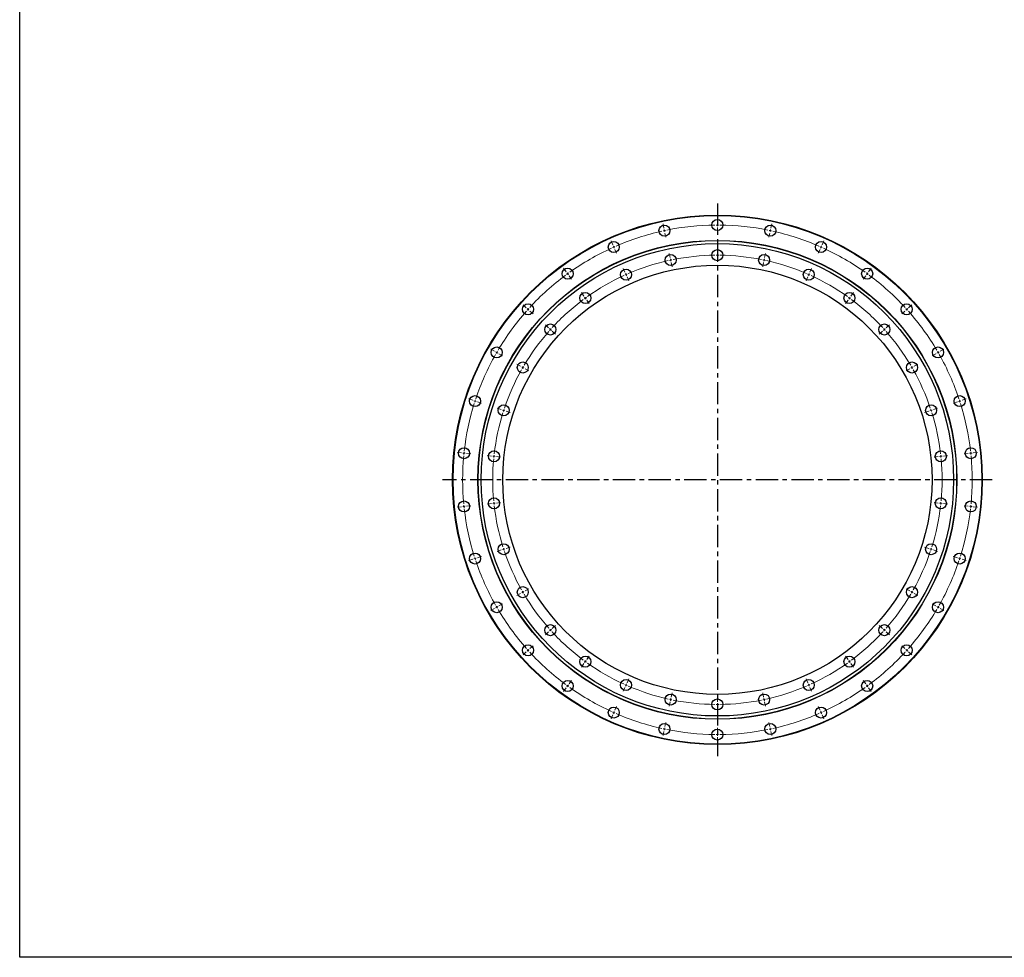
# Model space of a CAD drawing. Header units: millimetres. Extents: x -420 to 5022, y 5168 to 9189.
# Tile 1 of 4: x -420 to 1541, y 5168 to 7036. Entities that reach past the tile are written whole.
import ezdxf

# ---------------------------------------------------------------- set-up
doc = ezdxf.new("R2010")
doc.units = ezdxf.units.MM
doc.header["$LTSCALE"] = 20
doc.linetypes.add('CENTER', pattern=[10.16, 6.35, -1.27, 1.27, -1.27])

msp = doc.modelspace()

# ---------------------------------------------------------------- linework, layer by layer
at = {"linetype": 'CENTER', "ltscale": 0.35}
for p, q in [((970, 6669.5), (970, 5568.6)), ((1517.4, 6119.1), (422.6, 6119.1))]:
    msp.add_line(p, q, dxfattribs=at)
at = {"color": 0, "linetype": 'Continuous', "lineweight": 18}
for p, q in [((863.4, 6620.4), (861.7, 6628.7)), ((970, 6631.6), (970, 6640.1)), ((970, 6626.6), (970, 6629.1)), ((1076.5, 6620.4), (1078.3, 6628.7)), ((864.5, 6615.5), (863.9, 6617.9)), ((864.5, 6615.5), (865, 6613)), ((865.5, 6610.6), (867.3, 6602.3)), ((970, 6626.6), (970, 6624.1)), ((970, 6621.6), (970, 6613.1)), ((1074.4, 6610.6), (1072.7, 6602.3)), ((1075.5, 6615.5), (1075, 6613)), ((1075.5, 6615.5), (1076, 6617.9)), ((761.5, 6587.3), (758.1, 6595)), ((1178.4, 6587.3), (1181.9, 6595)), ((763.6, 6582.7), (762.5, 6585)), ((763.6, 6582.7), (764.6, 6580.4)), ((765.6, 6578.1), (769, 6570.4)), ((875.9, 6561.7), (874.1, 6570)), ((970, 6571.6), (970, 6580.1)), ((1064.1, 6561.7), (1065.8, 6570)), ((1174.4, 6578.1), (1170.9, 6570.4)), ((1176.4, 6582.7), (1175.4, 6580.4)), ((1176.4, 6582.7), (1177.4, 6585)), ((876.9, 6556.8), (876.4, 6559.2)), ((876.9, 6556.8), (877.5, 6554.4)), ((878, 6551.9), (879.7, 6543.6)), ((970, 6566.6), (970, 6569.1)), ((970, 6566.6), (970, 6564.1)), ((970, 6561.6), (970, 6553.1)), ((1062, 6551.9), (1060.2, 6543.6)), ((1063, 6556.8), (1062.5, 6554.4)), ((1063, 6556.8), (1063.5, 6559.2)), ((668.7, 6533.7), (663.7, 6540.6)), ((671.7, 6529.7), (670.2, 6531.7)), ((785.9, 6532.5), (782.5, 6540.2)), ((1154, 6532.5), (1157.5, 6540.2)), ((1268.3, 6529.7), (1269.7, 6531.7)), ((1271.2, 6533.7), (1276.2, 6540.6)), ((671.7, 6529.7), (673.1, 6527.6)), ((674.6, 6525.6), (679.6, 6518.7)), ((788, 6527.9), (786.9, 6530.2)), ((788, 6527.9), (789, 6525.6)), ((790, 6523.3), (793.4, 6515.6)), ((1150, 6523.3), (1146.5, 6515.6)), ((1152, 6527.9), (1151, 6525.6)), ((1152, 6527.9), (1153, 6530.2)), ((1265.3, 6525.6), (1260.3, 6518.7)), ((1268.3, 6529.7), (1266.8, 6527.6)), ((704, 6485.2), (699, 6492)), ((1235.9, 6485.2), (1240.9, 6492)), ((706.9, 6481.1), (705.5, 6483.1)), ((706.9, 6481.1), (708.4, 6479.1)), ((709.9, 6477.1), (714.9, 6470.2)), ((1230.1, 6477.1), (1225.1, 6470.2)), ((1233, 6481.1), (1231.5, 6479.1)), ((1233, 6481.1), (1234.5, 6483.1)), ((589.1, 6462), (582.8, 6467.7)), ((592.8, 6458.7), (591, 6460.3)), ((592.8, 6458.7), (594.7, 6457)), ((596.5, 6455.3), (602.9, 6449.6)), ((1343.4, 6455.3), (1337.1, 6449.6)), ((1347.1, 6458.7), (1345.3, 6457)), ((1347.1, 6458.7), (1349, 6460.3)), ((1350.8, 6462), (1357.2, 6467.7)), ((633.7, 6421.9), (627.4, 6427.6)), ((637.4, 6418.5), (635.6, 6420.2)), ((637.4, 6418.5), (639.3, 6416.8)), ((641.1, 6415.2), (647.4, 6409.5)), ((1298.8, 6415.2), (1292.5, 6409.5)), ((1302.5, 6418.5), (1300.7, 6416.8)), ((1302.5, 6418.5), (1304.4, 6420.2)), ((1306.2, 6421.9), (1312.6, 6427.6)), ((526.1, 6375.3), (518.8, 6379.6)), ((530.5, 6372.8), (528.3, 6374.1)), ((1409.5, 6372.8), (1411.6, 6374.1)), ((1413.8, 6375.3), (1421.2, 6379.6)), ((530.5, 6372.8), (532.6, 6371.6)), ((534.8, 6370.3), (542.2, 6366.1)), ((1405.1, 6370.3), (1397.8, 6366.1)), ((1409.5, 6372.8), (1407.3, 6371.6)), ((578.1, 6345.3), (570.7, 6349.6)), ((582.4, 6342.8), (580.3, 6344.1)), ((582.4, 6342.8), (584.6, 6341.6)), ((586.8, 6340.3), (594.1, 6336.1)), ((1353.2, 6340.3), (1345.8, 6336.1)), ((1357.5, 6342.8), (1355.4, 6341.6)), ((1357.5, 6342.8), (1359.7, 6344.1)), ((1361.8, 6345.3), (1369.2, 6349.6)), ((482.6, 6277.5), (474.5, 6280.1)), ((487.3, 6275.9), (484.9, 6276.7)), ((487.3, 6275.9), (489.7, 6275.1)), ((1452.6, 6275.9), (1450.3, 6275.1)), ((1452.6, 6275.9), (1455, 6276.7)), ((1457.4, 6277.5), (1465.5, 6280.1)), ((492.1, 6274.4), (500.2, 6271.7)), ((539.6, 6258.9), (531.5, 6261.5)), ((544.4, 6257.4), (542, 6258.1)), ((544.4, 6257.4), (546.8, 6256.6)), ((1395.6, 6257.4), (1393.2, 6256.6)), ((1395.6, 6257.4), (1397.9, 6258.1)), ((1400.3, 6258.9), (1408.4, 6261.5)), ((1447.9, 6274.4), (1439.8, 6271.7)), ((549.1, 6255.8), (557.2, 6253.2)), ((1390.8, 6255.8), (1382.7, 6253.2)), ((460.3, 6172.7), (451.8, 6173.5)), ((465.3, 6172.1), (462.8, 6172.4)), ((465.3, 6172.1), (467.7, 6171.9)), ((470.2, 6171.6), (478.7, 6170.7)), ((520, 6166.4), (511.5, 6167.3)), ((524.9, 6165.9), (522.4, 6166.1)), ((524.9, 6165.9), (527.4, 6165.6)), ((529.9, 6165.3), (538.3, 6164.4)), ((1410, 6165.3), (1401.6, 6164.4)), ((1415, 6165.9), (1412.5, 6165.6)), ((1415, 6165.9), (1417.5, 6166.1)), ((1420, 6166.4), (1428.4, 6167.3)), ((1469.7, 6171.6), (1461.3, 6170.7)), ((1474.7, 6172.1), (1472.2, 6171.9)), ((1474.7, 6172.1), (1477.2, 6172.4)), ((1479.7, 6172.7), (1488.1, 6173.5)), ((460.3, 6065.5), (451.8, 6064.6)), ((465.3, 6066), (462.8, 6065.8)), ((465.3, 6066), (467.7, 6066.3)), ((470.2, 6066.6), (478.7, 6067.4)), ((520, 6071.8), (511.5, 6070.9)), ((524.9, 6072.3), (522.4, 6072)), ((524.9, 6072.3), (527.4, 6072.6)), ((529.9, 6072.8), (538.3, 6073.7)), ((1410, 6072.8), (1401.6, 6073.7)), ((1415, 6072.3), (1412.5, 6072.6)), ((1415, 6072.3), (1417.5, 6072)), ((1420, 6071.8), (1428.4, 6070.9)), ((1469.7, 6066.6), (1461.3, 6067.4)), ((1474.7, 6066), (1472.2, 6066.3)), ((1474.7, 6066), (1477.2, 6065.8)), ((1479.7, 6065.5), (1488.1, 6064.6)), ((544.4, 5980.8), (546.8, 5981.6)), ((549.1, 5982.3), (557.2, 5985)), ((1390.8, 5982.3), (1382.7, 5985)), ((1395.6, 5980.8), (1393.2, 5981.6)), ((487.3, 5962.3), (484.9, 5961.5)), ((487.3, 5962.3), (489.7, 5963)), ((492.1, 5963.8), (500.2, 5966.4)), ((539.6, 5979.3), (531.5, 5976.6)), ((544.4, 5980.8), (542, 5980)), ((1395.6, 5980.8), (1397.9, 5980)), ((1400.3, 5979.3), (1408.4, 5976.6)), ((1447.9, 5963.8), (1439.8, 5966.4)), ((1452.6, 5962.3), (1450.3, 5963)), ((1452.6, 5962.3), (1455, 5961.5)), ((482.6, 5960.7), (474.5, 5958.1)), ((1457.4, 5960.7), (1465.5, 5958.1)), ((578.1, 5892.8), (570.7, 5888.6)), ((582.4, 5895.3), (580.3, 5894.1)), ((582.4, 5895.3), (584.6, 5896.6)), ((586.8, 5897.8), (594.1, 5902.1)), ((1353.2, 5897.8), (1345.8, 5902.1)), ((1357.5, 5895.3), (1355.4, 5896.6)), ((1357.5, 5895.3), (1359.7, 5894.1)), ((1361.8, 5892.8), (1369.2, 5888.6)), ((530.5, 5865.3), (528.3, 5864.1)), ((530.5, 5865.3), (532.6, 5866.6)), ((534.8, 5867.8), (542.2, 5872.1)), ((1405.1, 5867.8), (1397.8, 5872.1)), ((1409.5, 5865.3), (1407.3, 5866.6)), ((1409.5, 5865.3), (1411.6, 5864.1)), ((526.1, 5862.8), (518.8, 5858.6)), ((1413.8, 5862.8), (1421.2, 5858.6)), ((641.1, 5823), (647.4, 5828.7)), ((1298.8, 5823), (1292.5, 5828.7)), ((633.7, 5816.3), (627.4, 5810.6)), ((637.4, 5819.6), (635.6, 5818)), ((637.4, 5819.6), (639.3, 5821.3)), ((1302.5, 5819.6), (1300.7, 5821.3)), ((1302.5, 5819.6), (1304.4, 5818)), ((1306.2, 5816.3), (1312.6, 5810.6)), ((596.5, 5782.8), (602.9, 5788.5)), ((1343.4, 5782.8), (1337.1, 5788.5)), ((589.1, 5776.2), (582.8, 5770.5)), ((592.8, 5779.5), (591, 5777.8)), ((592.8, 5779.5), (594.7, 5781.2)), ((709.9, 5761.1), (714.9, 5768)), ((1230.1, 5761.1), (1225.1, 5768)), ((1347.1, 5779.5), (1345.3, 5781.2)), ((1347.1, 5779.5), (1349, 5777.8)), ((1350.8, 5776.2), (1357.2, 5770.5)), ((704, 5753), (699, 5746.1)), ((706.9, 5757), (705.5, 5755)), ((706.9, 5757), (708.4, 5759.1)), ((1233, 5757), (1231.5, 5759.1)), ((1233, 5757), (1234.5, 5755)), ((1235.9, 5753), (1240.9, 5746.1)), ((671.7, 5708.5), (670.2, 5706.5)), ((671.7, 5708.5), (673.1, 5710.5)), ((674.6, 5712.6), (679.6, 5719.4)), ((788, 5710.3), (786.9, 5708)), ((788, 5710.3), (789, 5712.6)), ((790, 5714.8), (793.4, 5722.6)), ((1150, 5714.8), (1146.5, 5722.6)), ((1152, 5710.3), (1151, 5712.6)), ((1152, 5710.3), (1153, 5708)), ((1265.3, 5712.6), (1260.3, 5719.4)), ((1268.3, 5708.5), (1266.8, 5710.5)), ((1268.3, 5708.5), (1269.7, 5706.5)), ((668.7, 5704.5), (663.7, 5697.6)), ((785.9, 5705.7), (782.5, 5697.9)), ((878, 5686.3), (879.7, 5694.6)), ((1062, 5686.3), (1060.2, 5694.6)), ((1154, 5705.7), (1157.5, 5697.9)), ((1271.2, 5704.5), (1276.2, 5697.6)), ((765.6, 5660), (769, 5667.8)), ((875.9, 5676.5), (874.1, 5668.2)), ((876.9, 5681.4), (876.4, 5678.9)), ((876.9, 5681.4), (877.5, 5683.8)), ((970, 5676.6), (970, 5685.1)), ((970, 5671.6), (970, 5674.1)), ((970, 5671.6), (970, 5669.1)), ((1063, 5681.4), (1062.5, 5683.8)), ((1063, 5681.4), (1063.5, 5678.9)), ((1064.1, 5676.5), (1065.8, 5668.2)), ((1174.4, 5660), (1170.9, 5667.8)), ((761.5, 5650.9), (758.1, 5643.1)), ((763.6, 5655.5), (762.5, 5653.2)), ((763.6, 5655.5), (764.6, 5657.7)), ((970, 5666.6), (970, 5658.1)), ((1176.4, 5655.5), (1175.4, 5657.7)), ((1176.4, 5655.5), (1177.4, 5653.2)), ((1178.4, 5650.9), (1181.9, 5643.1)), ((865.5, 5627.6), (867.3, 5635.9)), ((1074.4, 5627.6), (1072.7, 5635.9)), ((863.4, 5617.8), (861.7, 5609.5)), ((864.5, 5622.7), (863.9, 5620.2)), ((864.5, 5622.7), (865, 5625.1)), ((970, 5616.6), (970, 5625.1)), ((970, 5611.6), (970, 5614.1)), ((970, 5611.6), (970, 5609.1)), ((1075.5, 5622.7), (1075, 5625.1)), ((1075.5, 5622.7), (1076, 5620.2)), ((1076.5, 5617.8), (1078.3, 5609.5)), ((970, 5606.6), (970, 5598.1))]:
    msp.add_line(p, q, dxfattribs=at)
at = {"lineweight": 25}
msp.add_lwpolyline([(-419.7, 9188.7), (5021.9, 9188.7), (5021.9, 5167.9), (-419.7, 5167.9)], close=True, dxfattribs=at)
at = {"color": 7, "linetype": 'Continuous', "lineweight": 25}
for centre, radius in [((970, 6119.1), 527.5), ((970, 6119.1), 526.5), ((970, 6626.6), 11), ((864.5, 6615.5), 11), ((1075.5, 6615.5), 11), ((970, 6119.1), 477), ((970, 6119.1), 476.5), ((970, 6119.1), 470.5), ((763.6, 6582.7), 11), ((1176.4, 6582.7), 11), ((970, 6566.6), 11), ((876.9, 6556.8), 11), ((1063, 6556.8), 11), ((970, 6119.1), 427.5), ((671.7, 6529.7), 11), ((788, 6527.9), 11), ((1152, 6527.9), 11), ((1268.3, 6529.7), 11), ((706.9, 6481.1), 11), ((1233, 6481.1), 11), ((592.8, 6458.7), 11), ((1347.1, 6458.7), 11), ((637.4, 6418.5), 11), ((1302.5, 6418.5), 11), ((530.5, 6372.8), 11), ((1409.5, 6372.8), 11), ((582.4, 6342.8), 11), ((1357.5, 6342.8), 11), ((487.3, 6275.9), 11), ((1452.6, 6275.9), 11), ((544.4, 6257.4), 11), ((1395.6, 6257.4), 11), ((465.3, 6172.1), 11), ((1474.7, 6172.1), 11), ((524.9, 6165.9), 11), ((1415, 6165.9), 11), ((524.9, 6072.3), 11), ((1415, 6072.3), 11), ((465.3, 6066), 11), ((1474.7, 6066), 11), ((544.4, 5980.8), 11), ((1395.6, 5980.8), 11), ((487.3, 5962.3), 11), ((1452.6, 5962.3), 11), ((582.4, 5895.3), 11), ((1357.5, 5895.3), 11), ((530.5, 5865.3), 11), ((1409.5, 5865.3), 11), ((637.4, 5819.6), 11), ((1302.5, 5819.6), 11), ((592.8, 5779.5), 11), ((1347.1, 5779.5), 11), ((706.9, 5757), 11), ((1233, 5757), 11), ((671.7, 5708.5), 11), ((788, 5710.3), 11), ((1152, 5710.3), 11), ((1268.3, 5708.5), 11), ((876.9, 5681.4), 11), ((1063, 5681.4), 11), ((970, 5671.6), 11), ((763.6, 5655.5), 11), ((1176.4, 5655.5), 11), ((864.5, 5622.7), 11), ((1075.5, 5622.7), 11), ((970, 5611.6), 11)]:
    msp.add_circle(centre, radius, dxfattribs=at)
at = {"color": 0, "linetype": 'Continuous', "lineweight": 18}
for radius, start, end in [(507.5, 102.5645, 113.4355), (507.5, 102, 102.2822), (507.5, 101.7178, 102), (507.5, 90.5645, 101.4355), (507.5, 90, 90.2822), (507.5, 89.7178, 90), (507.5, 78.5645, 89.4355), (507.5, 78, 78.2822), (507.5, 77.7178, 78), (507.5, 66.5645, 77.4355), (507.5, 114.5645, 125.4355), (507.5, 114, 114.2822), (507.5, 113.7178, 114), (507.5, 66, 66.2822), (507.5, 65.7178, 66), (507.5, 54.5645, 65.4355), (447.5, 102.6402, 113.3598), (447.5, 102, 102.3201), (447.5, 101.6799, 102), (447.5, 90.6402, 101.3598), (447.5, 90, 90.3201), (447.5, 89.6799, 90), (447.5, 78.6402, 89.3598), (447.5, 78, 78.3201), (447.5, 77.6799, 78), (447.5, 66.6402, 77.3598), (507.5, 125.7178, 126), (507.5, 54, 54.2822), (507.5, 126.5645, 137.4355), (507.5, 126, 126.2822), (447.5, 114.6402, 125.3598), (447.5, 114, 114.3201), (447.5, 113.6799, 114), (447.5, 66, 66.3201), (447.5, 65.6799, 66), (447.5, 54.6402, 65.3598), (507.5, 53.7178, 54), (507.5, 42.5645, 53.4355), (447.5, 126.6402, 137.3598), (447.5, 126, 126.3201), (447.5, 125.6799, 126), (447.5, 54, 54.3201), (447.5, 53.6799, 54), (447.5, 42.6402, 53.3598), (507.5, 138.5645, 149.4355), (507.5, 138, 138.2822), (507.5, 137.7178, 138), (507.5, 42, 42.2822), (507.5, 41.7178, 42), (507.5, 30.5645, 41.4355), (447.5, 138.6402, 149.3598), (447.5, 138, 138.3201), (447.5, 137.6799, 138), (447.5, 42, 42.3201), (447.5, 41.6799, 42), (447.5, 30.6402, 41.3598), (507.5, 149.7178, 150), (507.5, 30, 30.2822), (507.5, 150.5645, 161.4355), (507.5, 150, 150.2822), (507.5, 29.7178, 30), (507.5, 18.5645, 29.4355), (447.5, 150.6402, 161.3598), (447.5, 150, 150.3201), (447.5, 149.6799, 150), (447.5, 30, 30.3201), (447.5, 29.6799, 30), (447.5, 18.6402, 29.3598), (507.5, 162, 162.2822), (507.5, 161.7178, 162), (507.5, 18, 18.2822), (507.5, 17.7178, 18), (507.5, 162.5645, 173.4355), (447.5, 162, 162.3201), (447.5, 161.6799, 162), (447.5, 18, 18.3201), (447.5, 17.6799, 18), (507.5, 6.5645, 17.4355), (447.5, 162.6402, 173.3598), (447.5, 6.6402, 17.3598), (507.5, 174.5645, 185.4355), (507.5, 174, 174.2822), (507.5, 173.7178, 174), (447.5, 174.6402, 185.3598), (447.5, 174, 174.3201), (447.5, 173.6799, 174), (447.5, 6, 6.3201), (447.5, 5.6799, 6), (447.5, 354.6402, 5.3598), (507.5, 6, 6.2822), (507.5, 5.7178, 6), (507.5, 354.5645, 5.4355), (507.5, 185.7178, 186), (507.5, 186, 186.2822), (507.5, 186.5645, 197.4355), (447.5, 185.6799, 186), (447.5, 186, 186.3201), (447.5, 186.6402, 197.3598), (447.5, 342.6402, 353.3598), (447.5, 353.6799, 354), (447.5, 354, 354.3201), (507.5, 342.5645, 353.4355), (507.5, 353.7178, 354), (507.5, 354, 354.2822), (447.5, 197.6799, 198), (447.5, 342, 342.3201), (507.5, 197.7178, 198), (507.5, 198, 198.2822), (447.5, 198, 198.3201), (447.5, 198.6402, 209.3598), (447.5, 330.6402, 341.3598), (447.5, 341.6799, 342), (507.5, 341.7178, 342), (507.5, 342, 342.2822), (507.5, 198.5645, 209.4355), (507.5, 330.5645, 341.4355), (447.5, 209.6799, 210), (447.5, 210, 210.3201), (447.5, 210.6402, 221.3598), (447.5, 318.6402, 329.3598), (447.5, 329.6799, 330), (447.5, 330, 330.3201), (507.5, 209.7178, 210), (507.5, 210, 210.2822), (507.5, 329.7178, 330), (507.5, 330, 330.2822), (507.5, 210.5645, 221.4355), (507.5, 318.5645, 329.4355), (447.5, 221.6799, 222), (447.5, 222, 222.3201), (447.5, 222.6402, 233.3598), (447.5, 306.6402, 317.3598), (447.5, 317.6799, 318), (447.5, 318, 318.3201), (507.5, 221.7178, 222), (507.5, 222, 222.2822), (507.5, 222.5645, 233.4355), (507.5, 306.5645, 317.4355), (507.5, 317.7178, 318), (507.5, 318, 318.2822), (447.5, 233.6799, 234), (447.5, 234, 234.3201), (447.5, 234.6402, 245.3598), (447.5, 294.6402, 305.3598), (447.5, 305.6799, 306), (447.5, 306, 306.3201), (507.5, 233.7178, 234), (507.5, 234, 234.2822), (447.5, 245.6799, 246), (447.5, 246, 246.3201), (447.5, 246.6402, 257.3598), (447.5, 282.6402, 293.3598), (447.5, 293.6799, 294), (447.5, 294, 294.3201), (507.5, 305.7178, 306), (507.5, 306, 306.2822), (507.5, 234.5645, 245.4355), (507.5, 294.5645, 305.4355), (447.5, 257.6799, 258), (447.5, 258, 258.3201), (447.5, 258.6402, 269.3598), (447.5, 269.6799, 270), (447.5, 270, 270.3201), (447.5, 270.6402, 281.3598), (447.5, 281.6799, 282), (447.5, 282, 282.3201), (507.5, 245.7178, 246), (507.5, 246, 246.2822), (507.5, 246.5645, 257.4355), (507.5, 282.5645, 293.4355), (507.5, 293.7178, 294), (507.5, 294, 294.2822), (507.5, 257.7178, 258), (507.5, 258, 258.2822), (507.5, 258.5645, 269.4355), (507.5, 269.7178, 270), (507.5, 270, 270.2822), (507.5, 270.5645, 281.4355), (507.5, 281.7178, 282), (507.5, 282, 282.2822)]:
    msp.add_arc((970, 6119.1), radius, start, end, dxfattribs=at)

doc.saveas('drawing.dxf')
